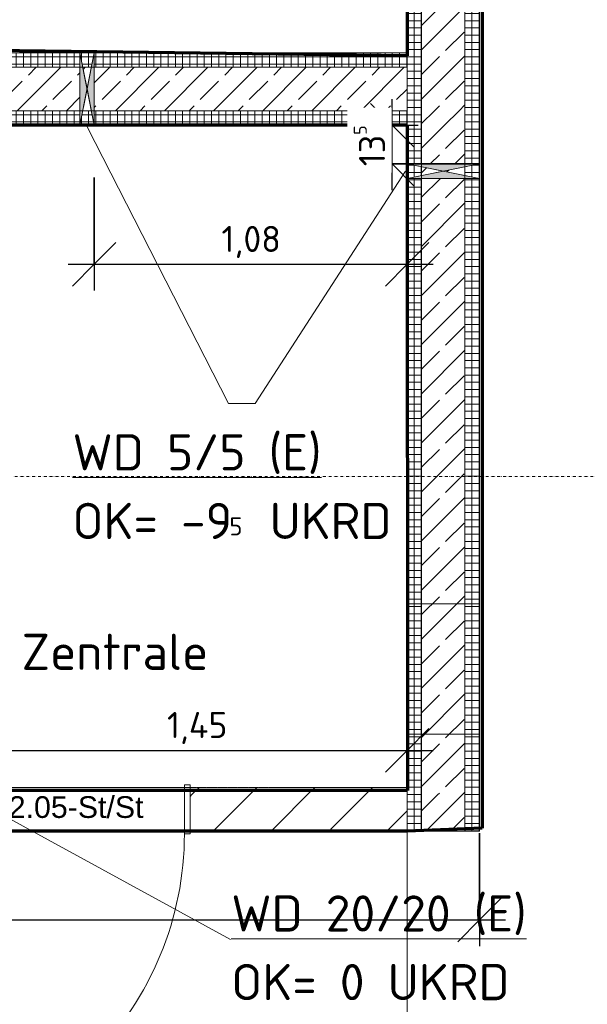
# Model space of a CAD drawing. Header units: millimetres. Extents: x 1523 to 73204, y -91281 to 10268.
# Tile 16 of 120: x 32086 to 34049, y -77925 to -74522. Entities that reach past the tile are written whole.
import ezdxf

# ---------------------------------------------------------------- set-up
doc = ezdxf.new("R2010")
doc.units = ezdxf.units.MM
for name, pattern in [('CAx_nichtHalbton', [20001.0584, 10000, -0.5292, 10000, -0.5292]), ('IMPORT-STRICHPUNKT _7_', [20, 10, -5, 0, -5]), ('Verdeckt 2x', [3.572, 2.3813, -1.1907])]:
    doc.linetypes.add(name, pattern=pattern)
for name, color, linetype, lineweight, true_color in [('90 A--Achsraster _1_50_', 7, 'IMPORT-STRICHPUNKT _7_', 13, 0x656565), ('AD', 1, 'Continuous', 13, 0xff0000), ('Neubau_10 A--Wand innen _ Ausbau', 7, 'Continuous', 13, 0x656565), ('Neubau_10 A--Wand innen _tragend_', 7, 'Continuous', 13, 0x656565), ('Neubau_20 A--Gründungsbelag', 7, 'Continuous', 13, 0x656565), ('Xref_706_5_--_ÜP_-1_000_16_Übersichtsplan UG_IFC 2025_01_13_dwg', 7, 'Continuous', 13, 0x767676), ('XX', 7, 'Continuous', 18, 0x804040)]:
    doc.layers.add(name, color=color, linetype=linetype, lineweight=lineweight, true_color=true_color)
for name, color, linetype, lineweight in [('AD_Detail', 7, 'Continuous', 13), ('Ax-50_BM-Bem', 7, 'Continuous', 9), ('Ax_BM-Bem', 7, 'Continuous', 9), ('GB_HLS-OBJ', 7, 'Continuous', 18), ('M-EQPM-___-IDEN', 7, 'Continuous', 9), ('Text', 7, 'Continuous', 9)]:
    doc.layers.add(name, color=color, linetype=linetype, lineweight=lineweight)
doc.styles.add('Arial', font='arial.ttf', dxfattribs={"height": 75})
doc.styles.add('ISOCPEUR', font='isocpeur.ttf', dxfattribs={"height": 125})
doc.styles.add('ISOCPEUR_2', font='isocpeur.ttf', dxfattribs={"height": 62.5})
doc.styles.add('ISOCPEUR_3', font='isocpeur.ttf', dxfattribs={"height": 90})
doc.dimstyles.new('KI_1_8_mm_Isocpeur__cm_m__Aufrundung_auf_5_mm_ELT_Gesamtbemaßung', dxfattribs={"dimscale": 304.8, "dimtxt": 89.638306, "dimasz": 0.492126, "dimexe": 0.295276, "dimexo": 0.0625, "dimgap": 0.049213, "dimtad": 1, "dimdec": 1, "dimlfac": 0.1, "dimrnd": 0.5, "dimdsep": 46, "dimtxsty": 'ISOCPEUR_3', "dimblk1": 'OBLIQUE', "dimblk2": 'OBLIQUE', "dimsah": 1, "dimcen": 0.09, "dimdle": 0.295276, "dimadec": 0, "dimazin": 0, "dimtfac": 1, "dimtdec": 4, "dimtix": 1, "dimtmove": 0, "dimatfit": 3, "dimfxl": 0.984252, "dimfxlon": 1, "dimtvp": 1, "dimtfill": 1, "dimtolj": 1, "dimtzin": 0, "dimlwd": 25, "dimlwe": 25, "dimarcsym": 2})
doc.dimstyles.new('KI_1_8_mm_Isocpeur__cm_m__Aufrundung_auf_5_mm_ELT_Gesamtbemaßung_1', dxfattribs={"dimscale": 304.8, "dimtxt": 89.638306, "dimasz": 0.492126, "dimexe": 0.295276, "dimexo": 0.0625, "dimgap": 0.049213, "dimtad": 1, "dimlfac": 0.001, "dimrnd": 0.005, "dimzin": 0, "dimdsep": 46, "dimtxsty": 'ISOCPEUR_3', "dimblk1": 'OBLIQUE', "dimblk2": 'OBLIQUE', "dimsah": 1, "dimcen": 0.09, "dimdle": 0.295276, "dimadec": 0, "dimazin": 0, "dimtfac": 1, "dimtdec": 4, "dimtix": 1, "dimtmove": 0, "dimatfit": 3, "dimfxl": 0.984252, "dimfxlon": 1, "dimtvp": 1, "dimtfill": 1, "dimtolj": 1, "dimtzin": 0, "dimlwd": 25, "dimlwe": 25, "dimarcsym": 2})
pattern_1 = [(356.336, (0, 0), (1.597632, 24.948899), []), (86.336, (0, 0), (-24.948899, 1.597632), [])]
pattern_2 = [(131.336, (0, 0), (90.10192, 79.25683), []), (131.336, (-45.05, -39.63), (90.10192, 79.25683), [90, -30])]
pattern_3 = [(86.336, (0, 0), (-24.948899, 1.597632), []), (176.336, (0, 0), (1.597632, 24.948899), [])]

# ---------------------------------------------------------------- blocks, each defined once
blk = doc.blocks.new('SuD_WD_RB Allgemein - SuD_WD_RB Allgemein-37078954-SuD_-1UG gesamt Plot  - Blatt 7')
at = {"layer": 'AD', "lineweight": 18}
blk.add_hatch(color=256, dxfattribs=at).paths.add_polyline_path([(-250, -25), (0, -25), (-125, 0)])
at = {"layer": 'AD_Detail', "lineweight": 18, "true_color": 0xff0000}
blk.add_hatch(color=1, dxfattribs=at).paths.add_polyline_path([(-250, 25), (-125, 0), (0, 25)])
at = {"layer": 'AD', "color": 7}
for p, q in [((-250, -25), (0, 25)), ((-250, 25), (0, -25)), ((-250, -25), (-250, 25)), ((-250, 25), (0, 25)), ((0, 25), (0, -25)), ((0, -25), (-250, -25))]:
    blk.add_line(p, q, dxfattribs=at)
at = {"layer": 'AD_Detail'}
for p, q in [((0, 25), (-250, 25)), ((-250, 25), (-125, 0)), ((-125, 0), (0, 25)), ((-125, 0), (-250, -25)), ((-250, -25), (0, -25)), ((0, -25), (-125, 0))]:
    blk.add_line(p, q, dxfattribs=at)
blk = doc.blocks.new('Xref_706_5_--_ÜP_-1_000_11_Übersichtsplan UG_IFC 2024_09_30_dwg__X226-41959796-SuD_-1UG gesamt Plot  - Blatt 7')
at = {"layer": 'Neubau_10 A--Wand innen _ Ausbau', "color": 9, "true_color": 0xcbcbcb}
for p, q in [((66423.6, -101285), (66412.5, -101271.2)), ((66401.5, -101483.7), (66390.5, -101469.9)), ((66379.5, -101682.5), (66368.4, -101668.7)), ((66357.4, -101881.3), (66346.4, -101867.5))]:
    blk.add_line(p, q, dxfattribs=at)
blk = doc.blocks.new('Xref_706_5_--_ÜP_-1_000_11_Übersichtsplan UG_IFC 2024_09_30_dwg__X229-41959799-SuD_-1UG gesamt Plot  - Blatt 7')
at = {"layer": 'Neubau_10 A--Wand innen _ Ausbau', "color": 9, "true_color": 0xcbcbcb}
for p, q in [((66434.6, -101298.8), (66423.6, -101285)), ((66412.6, -101497.5), (66401.5, -101483.7)), ((66390.5, -101696.3), (66379.5, -101682.5)), ((66368.4, -101895.1), (66357.4, -101881.3))]:
    blk.add_line(p, q, dxfattribs=at)
blk = doc.blocks.new('Xref_706_5_--_ÜP_-1_000_11_Übersichtsplan UG_IFC 2024_09_30_dwg__X232-41959802-SuD_-1UG gesamt Plot  - Blatt 7')
at = {"layer": 'Neubau_10 A--Wand innen _ Ausbau', "color": 9, "true_color": 0xcbcbcb}
for p, q in [((66567.1, -101238), (66556.1, -101224.2)), ((66545.1, -101436.8), (66534, -101423)), ((66523, -101635.6), (66512, -101621.8)), ((66501, -101834.3), (66489.9, -101820.5))]:
    blk.add_line(p, q, dxfattribs=at)
blk = doc.blocks.new('Xref_706_5_--_ÜP_-1_000_11_Übersichtsplan UG_IFC 2024_09_30_dwg__X235-41959805-SuD_-1UG gesamt Plot  - Blatt 7')
at = {"layer": 'Neubau_10 A--Wand innen _ Ausbau', "color": 9, "true_color": 0xcbcbcb}
for p, q in [((66556.1, -101224.2), (66545, -101210.4)), ((66534, -101423), (66523, -101409.2)), ((66512, -101621.8), (66500.9, -101608)), ((66489.9, -101820.5), (66478.9, -101806.7))]:
    blk.add_line(p, q, dxfattribs=at)
blk = doc.blocks.new('Xref_706_5_--_ÜP_-1_000_11_Übersichtsplan UG_IFC 2024_09_30_dwg__X238-41959808-SuD_-1UG gesamt Plot  - Blatt 7')
at = {"layer": 'Neubau_10 A--Wand innen _ Ausbau', "color": 9, "true_color": 0xcbcbcb}
for p, q in [((66545, -101210.4), (66505.3, -101160.7)), ((66523, -101409.2), (66434.6, -101298.8)), ((66500.9, -101608), (66412.6, -101497.5)), ((66478.9, -101806.7), (66390.5, -101696.3)), ((66372.9, -101900.6), (66368.4, -101895.1))]:
    blk.add_line(p, q, dxfattribs=at)
blk = doc.blocks.new('Xref_706_5_--_ÜP_-1_000_11_Übersichtsplan UG_IFC 2024_09_30_dwg_Tür Ol 1-Fl 27_7-41959727-SuD_-1UG gesamt Plot  - Blatt 7')
at = {"layer": 'Neubau_10 A--Wand innen _ Ausbau', "color": 9, "true_color": 0xcbcbcb}
blk.add_line((547.5, 10), (547.5, 1105), dxfattribs=at)
at = {"layer": 'Neubau_10 A--Wand innen _ Ausbau', "color": 9, "true_color": 0xcbcbcb, "flags": 128}
for points in [[(-567.5, -160), (-547.5, -160), (-547.5, 10), (-567.5, 10)], [(-567.5, -150), (-567.5, -137.5), (-567.5, -125), (-567.5, -25), (-567.5, -12.5), (-567.5, 0), (-567.5, -12.5), (-567.5, -25), (-567.5, -125), (-567.5, -137.5)], [(567.5, -160), (547.5, -160), (547.5, 10), (567.5, 10)], [(567.5, -150), (567.5, -137.5), (567.5, -125), (567.5, -25), (567.5, -12.5), (567.5, 0), (567.5, -12.5), (567.5, -25), (567.5, -125), (567.5, -137.5)]]:
    blk.add_lwpolyline(points, close=True, dxfattribs=at)
at = {"layer": 'Neubau_10 A--Wand innen _ Ausbau', "color": 9, "true_color": 0xcbcbcb}
blk.add_arc((547.5, 10), 1095, 90, 180, dxfattribs=at)
blk = doc.blocks.new('Xref_706_5_--_ÜP_-1_000_11_Übersichtsplan UG_IFC 2024_09_30_dwg_Standard-Rastermarker_26-41960580-SuD_-1UG gesamt Plot  - Blatt 7')
at = {"layer": '90 A--Achsraster _1_50_', "color": 9, "true_color": 0xcbcbcb}
blk.add_line((0, 0), (40099.1, 0), dxfattribs=at)
blk = doc.blocks.new('Xref_706_5_--_ÜP_-1_000_11_Übersichtsplan UG_IFC 2024_09_30_dwg_Standard-Rastermarker_23-41960577-SuD_-1UG gesamt Plot  - Blatt 7')
at = {"layer": '90 A--Achsraster _1_50_', "color": 9, "true_color": 0xcbcbcb, "flags": 128}
blk.add_lwpolyline([(0, 0), (750, 0), (28640.1, 0), (29390.1, 0)], dxfattribs=at)
blk = doc.blocks.new('Xref_706_5_--_ÜP_-1_000_16_Übersichtsplan UG_IFC 2025_01_13_dwg-35469238-SuD_-1UG gesamt Plot  - Blatt 7')
at = {"layer": 'Neubau_10 A--Wand innen _tragend_', "true_color": 0xcbcbcb}
h = blk.add_hatch(dxfattribs=at)
h.set_pattern_fill('FP_7', color=9, style=0, pattern_type=2)
h.set_pattern_definition(pattern_1)
h.paths.add_polyline_path([(68314.1, -97523.6), (67016.7, -97440.5), (67273, -97507), (68051.4, -97556.8)])
h.paths.add_polyline_path([(68540.4, -97588.2), (68543.6, -97538.3), (68314.1, -97523.6), (68310.9, -97573.5)])
h.paths.add_polyline_path([(66517.7, -97408.5), (66398, -97400.9), (66396.6, -97422.3)])
h.paths.add_polyline_path([(67016.7, -97440.5), (66517.7, -97408.5), (66514.5, -97458.4), (67013.5, -97490.4)])
h = blk.add_hatch(dxfattribs=at)
h.set_pattern_fill('FP_4', color=9, style=0, pattern_type=2)
h.set_pattern_definition(pattern_2)
h.paths.add_polyline_path([(68540.4, -97588.2), (66394.8, -97450.8), (66385.2, -97600.5), (68530.8, -97737.8)])
h = blk.add_hatch(dxfattribs=at)
h.set_pattern_fill('FP_7', color=9, style=0, pattern_type=2)
h.set_pattern_definition(pattern_1)
h.paths.add_polyline_path([(68590.3, -97591.3), (68593.5, -97541.4), (68543.6, -97538.3), (68540.4, -97588.2)])
h = blk.add_hatch(dxfattribs=at)
h.set_pattern_fill('FP_7', color=9, style=0, pattern_type=2)
h.set_pattern_definition(pattern_1)
h.paths.add_polyline_path([(68743.2, -97551), (68593.5, -97541.4), (68590.3, -97591.3), (68740, -97600.9)])
h = blk.add_hatch(dxfattribs=at)
h.set_pattern_fill('FP_7', color=9, style=0, pattern_type=2)
h.set_pattern_definition(pattern_1)
h.paths.add_polyline_path([(68793.1, -97554.2), (68743.2, -97551), (68740, -97600.9), (68789.9, -97604.1)])
h = blk.add_hatch(dxfattribs=at)
h.set_pattern_fill('FP_7', color=9, style=0, pattern_type=2)
h.set_pattern_definition(pattern_1)
h.paths.add_polyline_path([(68977, -97566), (68927.1, -97562.8), (68933.9, -97613.3), (68963.8, -97615.3)])
h.paths.add_polyline_path([(71078.4, -97700.6), (68977, -97566), (68973.8, -97615.9), (71075.3, -97750.5)])
h.paths.add_polyline_path([(68923.9, -97612.7), (68927.1, -97562.8), (68793.1, -97554.2), (68789.9, -97604.1)])
h = blk.add_hatch(dxfattribs=at)
h.set_pattern_fill('FP_7', color=9, style=0, pattern_type=2)
h.set_pattern_definition(pattern_1)
h.paths.add_polyline_path([(68298.1, -97773), (68041.8, -97706.5), (67263.4, -97656.7), (67000.7, -97690), (67649.4, -97731.5)])
h.paths.add_polyline_path([(68530.8, -97737.8), (68301.3, -97723.1), (68298.1, -97773), (68527.6, -97787.7)])
h.paths.add_polyline_path([(66501.8, -97658), (66383.4, -97629), (66382, -97650.4)])
h.paths.add_polyline_path([(67000.7, -97690), (67003.9, -97640.1), (66505, -97608.1), (66501.8, -97658)])
h = blk.add_hatch(dxfattribs=at)
h.set_pattern_fill('FP_4', color=9, style=0, pattern_type=2)
h.set_pattern_definition(pattern_2)
h.paths.add_polyline_path([(68590.3, -97591.3), (68540.4, -97588.2), (68530.8, -97737.8), (68580.7, -97741)])
h = blk.add_hatch(dxfattribs=at)
h.set_pattern_fill('FP_4', color=9, style=0, pattern_type=2)
h.set_pattern_definition(pattern_2)
h.paths.add_polyline_path([(68740, -97600.9), (68590.3, -97591.3), (68580.7, -97741), (68730.4, -97750.6)])
h = blk.add_hatch(dxfattribs=at)
h.set_pattern_fill('FP_4', color=9, style=0, pattern_type=2)
h.set_pattern_definition(pattern_2)
h.paths.add_polyline_path([(68780.3, -97753.8), (68789.9, -97604.1), (68740, -97600.9), (68730.4, -97750.6)])
h = blk.add_hatch(dxfattribs=at)
h.set_pattern_fill('FP_4', color=9, style=0, pattern_type=2)
h.set_pattern_definition(pattern_2)
h.paths.add_polyline_path([(71075.3, -97750.5), (68973.8, -97615.9), (68964.2, -97765.6), (71065.7, -97900.2)])
h.paths.add_polyline_path([(68944.1, -97689.2), (68924.3, -97763), (68954.3, -97765), (68944.1, -97689.2)])
h.paths.add_polyline_path([(68963.8, -97615.3), (68933.9, -97613.3), (68944.1, -97689.1)])
h.paths.add_polyline_path([(68923.9, -97612.7), (68789.9, -97604.1), (68780.3, -97753.8), (68914.3, -97762.4)])
h = blk.add_hatch(dxfattribs=at)
h.set_pattern_fill('FP_7', color=9, style=0, pattern_type=2)
h.set_pattern_definition(pattern_1)
h.paths.add_polyline_path([(71090.9, -97701.4), (71078.4, -97700.6), (71075.3, -97750.5), (71087.7, -97751.3)])
h = blk.add_hatch(dxfattribs=at)
h.set_pattern_fill('FP_7', color=9, style=0, pattern_type=2)
h.set_pattern_definition(pattern_1)
h.paths.add_polyline_path([(71103.4, -97702.2), (71090.9, -97701.4), (71087.7, -97751.3), (71100.2, -97752.1)])
h = blk.add_hatch(dxfattribs=at)
h.set_pattern_fill('FP_7', color=9, style=0, pattern_type=2)
h.set_pattern_definition(pattern_1)
h.paths.add_polyline_path([(71203.2, -97708.6), (71103.4, -97702.2), (71100.2, -97752.1), (71200, -97758.4)])
h = blk.add_hatch(dxfattribs=at)
h.set_pattern_fill('FP_7', color=9, style=0, pattern_type=2)
h.set_pattern_definition(pattern_1)
h.paths.add_polyline_path([(71215.7, -97709.3), (71203.2, -97708.6), (71200, -97758.4), (71212.5, -97759.2)])
h = blk.add_hatch(dxfattribs=at)
h.set_pattern_fill('FP_7', color=9, style=0, pattern_type=2)
h.set_pattern_definition(pattern_1)
h.paths.add_polyline_path([(71228.1, -97710.1), (71215.7, -97709.3), (71212.5, -97759.2), (71224.9, -97760)])
h = blk.add_hatch(dxfattribs=at)
h.set_pattern_fill('FP_7', color=9, style=0, pattern_type=2)
h.set_pattern_definition(pattern_1)
h.paths.add_polyline_path([(68577.5, -97790.9), (68580.7, -97741), (68530.8, -97737.8), (68527.6, -97787.7)])
h = blk.add_hatch(dxfattribs=at)
h.set_pattern_fill('FP_7', color=9, style=0, pattern_type=2)
h.set_pattern_definition(pattern_1)
h.paths.add_polyline_path([(68730.4, -97750.6), (68580.7, -97741), (68577.5, -97790.9), (68727.2, -97800.5)])
h = blk.add_hatch(dxfattribs=at)
h.set_pattern_fill('FP_7', color=9, style=0, pattern_type=2)
h.set_pattern_definition(pattern_1)
h.paths.add_polyline_path([(68777.1, -97803.7), (68780.3, -97753.8), (68730.4, -97750.6), (68727.2, -97800.5)])
h = blk.add_hatch(dxfattribs=at)
h.set_pattern_fill('FP_7', color=9, style=0, pattern_type=2)
h.set_pattern_definition(pattern_1)
h.paths.add_polyline_path([(68961, -97815.5), (68954.3, -97765), (68924.3, -97763), (68911.1, -97812.3), (68936.1, -97813.9)])
h.paths.add_polyline_path([(71065.7, -97900.2), (68964.2, -97765.6), (68961, -97815.5), (71062.5, -97950.1)])
h.paths.add_polyline_path([(68914.3, -97762.4), (68780.3, -97753.8), (68777.1, -97803.7), (68911.1, -97812.3)])
h = blk.add_hatch(dxfattribs=at)
h.set_pattern_fill('FP_4', color=9, style=0, pattern_type=2)
h.set_pattern_definition(pattern_2)
h.paths.add_polyline_path([(71087.7, -97751.3), (71075.3, -97750.5), (71065.7, -97900.2), (71078.1, -97901)])
h = blk.add_hatch(dxfattribs=at)
h.set_pattern_fill('FP_4', color=9, style=0, pattern_type=2)
h.set_pattern_definition(pattern_2)
h.paths.add_polyline_path([(71100.2, -97752.1), (71087.7, -97751.3), (71078.1, -97901), (71090.6, -97901.8)])
h = blk.add_hatch(dxfattribs=at)
h.set_pattern_fill('FP_4', color=9, style=0, pattern_type=2)
h.set_pattern_definition(pattern_2)
h.paths.add_polyline_path([(71200, -97758.4), (71100.2, -97752.1), (71090.6, -97901.8), (71190.4, -97908.1)])
h = blk.add_hatch(dxfattribs=at)
h.set_pattern_fill('FP_4', color=9, style=0, pattern_type=2)
h.set_pattern_definition(pattern_2)
h.paths.add_polyline_path([(71202.9, -97908.9), (71212.5, -97759.2), (71200, -97758.4), (71190.4, -97908.1)])
h = blk.add_hatch(dxfattribs=at)
h.set_pattern_fill('FP_4', color=9, style=0, pattern_type=2)
h.set_pattern_definition(pattern_2)
h.paths.add_polyline_path([(71215.4, -97909.7), (71224.9, -97760), (71212.5, -97759.2), (71202.9, -97908.9)])
h = blk.add_hatch(dxfattribs=at)
h.set_pattern_fill('FP_12', color=9, style=0, pattern_type=2)
h.set_pattern_definition(pattern_3)
h.paths.add_polyline_path([(68241.1, -103045.3), (68505.2, -98920.2), (68455.3, -98917), (68505.8, -98910.3), (68507.8, -98880.3), (68458.5, -98867.1), (68169.1, -103387), (68218.9, -103391.1), (68233.7, -103160.3)])
h.paths.add_polyline_path([(68577.5, -97790.9), (68527.6, -97787.7), (68458.5, -98867.1), (68508.4, -98870.3), (68561.6, -98039.7)])
h = blk.add_hatch(dxfattribs=at)
h.set_pattern_fill('FP_4', color=9, style=0, pattern_type=2)
h.set_pattern_definition(pattern_2)
h.paths.add_polyline_path([(68493.7, -101447), (68654.9, -98929.8), (68505.2, -98920.2), (68218.9, -103391.1), (68368.5, -103403.3), (68410.6, -102745.5)])
h.paths.add_polyline_path([(68727.2, -97800.5), (68577.5, -97790.9), (68508.4, -98870.3), (68658.1, -98879.9), (68711.3, -98049.3)])
h.paths.add_polyline_path([(68581.6, -98900.1), (68507.8, -98880.3), (68505.8, -98910.3)])
h.paths.add_polyline_path([(68656.5, -98904.9), (68657.5, -98889.9), (68581.6, -98900.1), (68655.5, -98919.8)])
h = blk.add_hatch(dxfattribs=at)
h.set_pattern_fill('FP_12', color=9, style=0, pattern_type=2)
h.set_pattern_definition(pattern_3)
h.paths.add_polyline_path([(68593.2, -100675.3), (68708, -98883.1), (68657.5, -98889.9), (68655.5, -98919.8), (68704.8, -98933), (68654.9, -98929.8), (68368.5, -103403.3), (68418.3, -103407.3), (68592.4, -100687.8)])
h.paths.add_polyline_path([(68777.1, -97803.7), (68727.2, -97800.5), (68658.1, -98879.9), (68708, -98883.1), (68761.2, -98052.5)])
h = blk.add_hatch(dxfattribs=at)
h.set_pattern_fill('FP_7', color=9, style=0, pattern_type=2)
h.set_pattern_definition(pattern_1)
h.paths.add_polyline_path([(71078.1, -97901), (71065.7, -97900.2), (71062.5, -97950.1), (71074.9, -97950.9)])
h = blk.add_hatch(dxfattribs=at)
h.set_pattern_fill('FP_7', color=9, style=0, pattern_type=2)
h.set_pattern_definition(pattern_1)
h.paths.add_polyline_path([(71090.6, -97901.8), (71078.1, -97901), (71074.9, -97950.9), (71087.4, -97951.6)])
h = blk.add_hatch(dxfattribs=at)
h.set_pattern_fill('FP_7', color=9, style=0, pattern_type=2)
h.set_pattern_definition(pattern_1)
h.paths.add_polyline_path([(71190.4, -97908.1), (71090.6, -97901.8), (71087.4, -97951.6), (71187.2, -97958)])
h = blk.add_hatch(dxfattribs=at)
h.set_pattern_fill('FP_7', color=9, style=0, pattern_type=2)
h.set_pattern_definition(pattern_1)
h.paths.add_polyline_path([(71202.9, -97908.9), (71190.4, -97908.1), (71187.2, -97958), (71199.7, -97958.8)])
h = blk.add_hatch(dxfattribs=at)
h.set_pattern_fill('FP_7', color=9, style=0, pattern_type=2)
h.set_pattern_definition(pattern_1)
h.paths.add_polyline_path([(71215.4, -97909.7), (71202.9, -97908.9), (71199.7, -97958.8), (71212.2, -97959.6)])
at = {"layer": '90 A--Achsraster _1_50_', "color": 161, "true_color": 0xaaaaff, "flags": 128}
blk.add_lwpolyline([(41194.5, -96037.6), (81171.8, -98597.4), (80508.1, -98554.9)], dxfattribs=at)
at = {"layer": 'Neubau_10 A--Wand innen _ Ausbau', "color": 9, "true_color": 0xcbcbcb}
for p, q in [((71075.3, -97750.5), (71224.9, -97760)), ((71065.7, -97900.2), (71215.4, -97909.7))]:
    blk.add_line(p, q, dxfattribs=at)
at = {"layer": 'Neubau_10 A--Wand innen _ Ausbau', "color": 9, "true_color": 0xcbcbcb, "flags": 128}
blk.add_lwpolyline([(71228.1, -97710.1), (71164.2, -98708.1), (71014.5, -98698.5), (71062.5, -97950.1), (71212.2, -97959.6), (71228.1, -97710.1), (71078.4, -97700.6), (71090.9, -97701.4), (71103.4, -97702.2), (71203.2, -97708.6), (71215.7, -97709.3)], close=True, dxfattribs=at)
at = {"layer": 'Neubau_10 A--Wand innen _tragend_', "color": 9, "true_color": 0xcbcbcb}
for p, q in [((66394.8, -97450.8), (71075.3, -97750.5)), ((66385.2, -97600.5), (71065.7, -97900.2)), ((71078.4, -97700.6), (70893.9, -97688.7)), ((68218.9, -103391.1), (68577.5, -97790.9)), ((68368.5, -103403.3), (68727.2, -97800.5))]:
    blk.add_line(p, q, dxfattribs=at)
at = {"layer": 'Neubau_10 A--Wand innen _tragend_', "color": 9, "true_color": 0xcbcbcb, "flags": 128}
for points in [[(68458.5, -98867.1), (68527.6, -97787.7), (68298.1, -97773), (68301.3, -97723.1), (68310.9, -97573.5), (68314.1, -97523.6), (67016.7, -97440.5), (66517.7, -97408.5)], [(68793.1, -97554.2), (68543.6, -97538.3), (68314.1, -97523.6)], [(70428.8, -97909.5), (68961, -97815.5), (68964.2, -97765.6), (68973.8, -97615.9), (68977, -97566), (68927.1, -97562.8), (68793.1, -97554.2), (68543.6, -97538.3)], [(68927.1, -97562.8), (68923.9, -97612.7), (68914.3, -97762.4), (68911.1, -97812.3), (68961, -97815.5)], [(68977, -97566), (70444.8, -97660), (70441.6, -97709.9), (70432, -97859.6), (70428.8, -97909.5), (70877.9, -97938.2)], [(71062.5, -97950.1), (70877.9, -97938.2), (70881.1, -97888.3), (70890.7, -97738.6), (70893.9, -97688.7), (70444.8, -97660)], [(68777.1, -97803.7), (68708, -98883.1), (68658.1, -98879.9), (68508.4, -98870.3), (68458.5, -98867.1), (68455.3, -98917)], [(68527.6, -97787.7), (68777.1, -97803.7), (68911.1, -97812.3)], [(68419, -99484.3), (68455.3, -98917), (68505.2, -98920.2), (68654.9, -98929.8), (68704.8, -98933), (68708, -98883.1)], [(68390.2, -99933.4), (68440.1, -99936.5), (68589.8, -99946.1), (68639.7, -99949.3), (68668.5, -99500.2), (68704.8, -98933)]]:
    blk.add_lwpolyline(points, dxfattribs=at)
at = {"layer": 'Neubau_20 A--Gründungsbelag', "color": 9, "true_color": 0xcbcbcb, "flags": 128}
for points in [[(58966.6, -102505.8), (62296, -102777.4), (62639.7, -97410.7), (60628.8, -97282), (60644.8, -97032.5), (63643.6, -97224.5), (63651.6, -97099.8), (63901.1, -97115.7), (63893.1, -97240.5), (65140.6, -97320.4), (65124.6, -97569.8), (62789.4, -97420.3), (62445.6, -102789.6), (68177.4, -103257.2), (68527.6, -97787.7), (66382, -97650.4), (66398, -97400.9)], [(66398, -97400.9), (71228.1, -97710.1), (71212.2, -97959.6), (71164.2, -98708.1), (71014.5, -98698.5), (71062.5, -97950.1), (68777.1, -97803.7), (68602, -100538.1), (70887.4, -100684.5), (70942, -99831.2), (71091.7, -99840.8)]]:
    blk.add_lwpolyline(points, dxfattribs=at)
for name, p, rotation in [('Xref_706_5_--_ÜP_-1_000_11_Übersichtsplan UG_IFC 2024_09_30_dwg_Standard-Rastermarker_23-41960577-SuD_-1UG gesamt Plot  - Blatt 7', (69086.1, -111992.5), 86.33628353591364), ('Xref_706_5_--_ÜP_-1_000_11_Übersichtsplan UG_IFC 2024_09_30_dwg_Standard-Rastermarker_26-41960580-SuD_-1UG gesamt Plot  - Blatt 7', (81211.7, -98599.9), 176.3362835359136), ('Xref_706_5_--_ÜP_-1_000_11_Übersichtsplan UG_IFC 2024_09_30_dwg__X238-41959808-SuD_-1UG gesamt Plot  - Blatt 7', (0, 0), 2.668141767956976), ('Xref_706_5_--_ÜP_-1_000_11_Übersichtsplan UG_IFC 2024_09_30_dwg__X235-41959805-SuD_-1UG gesamt Plot  - Blatt 7', (0, 0), 2.668141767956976), ('Xref_706_5_--_ÜP_-1_000_11_Übersichtsplan UG_IFC 2024_09_30_dwg__X232-41959802-SuD_-1UG gesamt Plot  - Blatt 7', (0, 0), 2.668141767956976), ('Xref_706_5_--_ÜP_-1_000_11_Übersichtsplan UG_IFC 2024_09_30_dwg__X226-41959796-SuD_-1UG gesamt Plot  - Blatt 7', (0, 0), 2.668141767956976), ('Xref_706_5_--_ÜP_-1_000_11_Übersichtsplan UG_IFC 2024_09_30_dwg__X229-41959799-SuD_-1UG gesamt Plot  - Blatt 7', (0, 0), 2.668141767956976), ('Xref_706_5_--_ÜP_-1_000_11_Übersichtsplan UG_IFC 2024_09_30_dwg_Tür Ol 1-Fl 27_7-41959727-SuD_-1UG gesamt Plot  - Blatt 7', (71128, -99274.4), 266.3362835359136)]:
    blk.add_blockref(name, p, dxfattribs=dict(rotation=rotation))
at = {"layer": 'Neubau_10 A--Wand innen _ Ausbau', "insert": (70982.8, -99657.5), "char_height": 75, "width": 953.103, "attachment_point": 1, "rotation": 86.3363, "line_spacing_factor": 0.941778, "style": 'Arial'}
blk.add_mtext('D-U 012.05-St/St', dxfattribs=at)
blk = doc.blocks.new('DIMBLOCK2-SuD_-1UG gesamt Plot  - Blatt 7')
at = {"layer": 'Ax-50_BM-Bem', "lineweight": 25}
for p, q in [((33374.1, -75110.5), (33374.1, -74796.2)), ((33374.1, -74886.2), (33299.1, -74811.2)), ((33074.1, -74886.2), (33464.1, -74886.2)), ((33374.1, -74886.2), (33074.1, -74886.2)), ((33374.1, -74886.2), (33449.1, -74961.2)), ((33374.1, -75020.5), (33299.1, -74945.5)), ((33674.1, -75020.5), (33284.1, -75020.5)), ((33374.1, -75020.5), (33449.1, -75095.5)), ((33374.1, -75020.5), (33674.1, -75020.5))]:
    blk.add_line(p, q, dxfattribs=at)
at = {"layer": 'Ax-50_BM-Bem', "color": 0, "lineweight": 25, "insert": (33241.5, -75028.2), "char_height": 90, "width": 179.632, "attachment_point": 1, "rotation": 90, "line_spacing_factor": 1.149209, "style": 'ISOCPEUR_3', "bg_fill": 3, "box_fill_scale": 1.25, "bg_fill_color": 256, "bg_fill_true_color": 13158600, "bg_fill_transparency": 0}
blk.add_mtext('13\\A2\\H0.5x;\\S5^  ;\\H2x;', dxfattribs=at)
blk = doc.blocks.new('_Oblique')
at = {"color": 0, "linetype": 'ByBlock', "lineweight": -2}
blk.add_line((-0.5, -0.5), (0.5, 0.5), dxfattribs=at)
blk = doc.blocks.new('DIMBLOCK3-SuD_-1UG gesamt Plot  - Blatt 7')
at = {"layer": 'Ax-50_BM-Bem', "lineweight": 25}
for p, q in [((32344.2, -75067.3), (32344.2, -75457.3)), ((32344.2, -75367.3), (32344.2, -75067.3)), ((33425.8, -75067.3), (33425.8, -75457.3)), ((33425.8, -75367.3), (33425.8, -75067.3)), ((32344.2, -75367.3), (32419.2, -75292.3)), ((33425.8, -75367.3), (33500.8, -75292.3)), ((32254.2, -75367.3), (33515.8, -75367.3)), ((32344.2, -75367.3), (32269.2, -75442.3)), ((33425.8, -75367.3), (33350.8, -75442.3))]:
    blk.add_line(p, q, dxfattribs=at)
at = {"layer": 'Ax-50_BM-Bem', "color": 0, "lineweight": 25, "insert": (32784.1, -75234.7), "char_height": 90, "width": 242.019, "attachment_point": 1, "line_spacing_factor": 1.149209, "style": 'ISOCPEUR_3', "bg_fill": 3, "box_fill_scale": 1.25, "bg_fill_color": 256, "bg_fill_true_color": 13158600, "bg_fill_transparency": 0}
blk.add_mtext('1,08', dxfattribs=at)
blk = doc.blocks.new('DIMBLOCK7-SuD_-1UG gesamt Plot  - Blatt 7')
at = {"layer": 'Ax-50_BM-Bem', "lineweight": 25}
for p, q in [((28802.9, -77333.7), (28802.9, -77723.7)), ((28802.9, -77633.7), (28802.9, -77333.7)), ((33675.8, -77333.7), (33675.8, -77723.7)), ((33675.8, -77633.7), (33675.8, -77333.7)), ((28802.9, -77633.7), (28877.9, -77558.7)), ((33675.8, -77633.7), (33750.8, -77558.7)), ((28712.9, -77633.7), (33765.8, -77633.7)), ((28802.9, -77633.7), (28727.9, -77708.7)), ((33675.8, -77633.7), (33600.8, -77708.7))]:
    blk.add_line(p, q, dxfattribs=at)
at = {"layer": 'Ax-50_BM-Bem', "color": 0, "lineweight": 25, "insert": (31104, -77501.2), "char_height": 90, "width": 324.843, "attachment_point": 1, "line_spacing_factor": 1.149209, "style": 'ISOCPEUR_3', "bg_fill": 3, "box_fill_scale": 1.25, "bg_fill_color": 256, "bg_fill_true_color": 13158600, "bg_fill_transparency": 0}
blk.add_mtext('4,87\\A2\\H0.5x;\\S5^  ;\\H2x;', dxfattribs=at)
blk = doc.blocks.new('DIMBLOCK9-SuD_-1UG gesamt Plot  - Blatt 7')
at = {"layer": 'Ax-50_BM-Bem', "lineweight": 25}
for p, q in [((33425.8, -76747.3), (33425.8, -77137.3)), ((33425.8, -77047.3), (33425.8, -76747.3)), ((31975.8, -77347.3), (31975.8, -76957.3)), ((31975.8, -77047.3), (32050.8, -76972.3)), ((33425.8, -77047.3), (33500.8, -76972.3)), ((31885.8, -77047.3), (33515.8, -77047.3)), ((31975.8, -77047.3), (31900.8, -77122.3)), ((31975.8, -77047.3), (31975.8, -77347.3)), ((33425.8, -77047.3), (33350.8, -77122.3))]:
    blk.add_line(p, q, dxfattribs=at)
at = {"layer": 'Ax-50_BM-Bem', "color": 0, "lineweight": 25, "insert": (32595.5, -76914.7), "char_height": 90, "width": 252.775, "attachment_point": 1, "line_spacing_factor": 1.149209, "style": 'ISOCPEUR_3', "bg_fill": 3, "box_fill_scale": 1.25, "bg_fill_color": 256, "bg_fill_true_color": 13158600, "bg_fill_transparency": 0}
blk.add_mtext('1,45', dxfattribs=at)

msp = doc.modelspace()

# ---------------------------------------------------------------- linework, layer by layer
at = {"layer": 'M-EQPM-___-IDEN'}
for p, q in [((32319.175, -74891.717), (32807.775, -75847.935)), ((33420.303, -75045.544), (32900.954, -75847.935)), ((32900.954, -75847.935), (32807.775, -75847.935))]:
    msp.add_line(p, q, dxfattribs=at)
at = {"layer": 'XX', "color": 7, "linetype": 'CAx_nichtHalbton', "lineweight": 70, "true_color": 0xffffff}
for p, q in [((33425.784, -68886.236), (33425.776, -74646.236)), ((33685.784, -69976.234), (33685.774, -77316.234)), ((33425.776, -74646.236), (27940.784, -74576.236)), ((30686.681, -74886.236), (33425.775, -74885.162)), ((33425.776, -74886.236), (33426.677, -77186.236)), ((33426.677, -77186.236), (30686.677, -77186.232)), ((33685.774, -77316.234), (33425.785, -77326.282)), ((33425.785, -77326.282), (28225.785, -77326.282))]:
    msp.add_line(p, q, dxfattribs=at)
at = {"layer": 'XX', "color": 9, "linetype": 'Verdeckt 2x', "true_color": 0xc0c0c0}
for p, q in [((33675.784, -69976.236), (33675.784, -77326.282)), ((30685.784, -74886.236), (33425.784, -74886.236)), ((33425.784, -74886.236), (33425.784, -77176.282)), ((33425.784, -77176.282), (30685.784, -77176.282)), ((33675.784, -77326.282), (27888.166, -77326.282))]:
    msp.add_line(p, q, dxfattribs=at)

# ---------------------------------------------------------------- block references
at = {"layer": 'GB_HLS-OBJ'}
for p, rotation in [((32319.175, -74636.236), 90.00000000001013), ((33425.784, -75045.544), 180)]:
    msp.add_blockref('SuD_WD_RB Allgemein - SuD_WD_RB Allgemein-37078954-SuD_-1UG gesamt Plot  - Blatt 7', p, dxfattribs=dict(at, rotation=rotation))
at = {"layer": 'Xref_706_5_--_ÜP_-1_000_16_Übersichtsplan UG_IFC 2025_01_13_dwg', "color": 9, "true_color": 0xcbcbcb, "rotation": 273.6637164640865}
msp.add_blockref('Xref_706_5_--_ÜP_-1_000_16_Übersichtsplan UG_IFC 2025_01_13_dwg-35469238-SuD_-1UG gesamt Plot  - Blatt 7', (126634.737, 0), dxfattribs=at)

# ---------------------------------------------------------------- texts
at = {"layer": 'M-EQPM-___-IDEN', "color": 1, "true_color": 0xff0000, "attachment_point": 1}
for s, insert, char_height, width, style in [('\\LWD 5/5 (E)', (32268.775, -75954.651), 125, 1026.16, 'ISOCPEUR'), ('\\LWD 5/5 (E)', (32268.775, -75954.651), 125, 1026.16, 'ISOCPEUR'), ('OK= -9', (32268.775, -76191.915), 125, 657.38375, 'ISOCPEUR'), ('OK= -9', (32268.775, -76191.915), 125, 657.38375, 'ISOCPEUR'), (' UKRD', (32870.702, -76191.915), 125, 573.20656, 'ISOCPEUR'), (' UKRD', (32870.702, -76191.915), 125, 573.20656, 'ISOCPEUR'), ('5', (32811.171, -76241.919), 62.5, 72.15187, 'ISOCPEUR_2'), ('5', (32811.171, -76241.919), 62.5, 72.15187, 'ISOCPEUR_2')]:
    msp.add_mtext(s, dxfattribs=dict(at, insert=insert, char_height=char_height, width=width, style=style))
at = {"layer": 'M-EQPM-___-IDEN', "color": 96, "true_color": 0x008000, "insert": (32817.768, -77785.828), "char_height": 125, "width": 1122.3625, "attachment_point": 1, "style": 'ISOCPEUR'}
msp.add_mtext('OK= 0 UKRD', dxfattribs=at)
at = {"layer": 'Text', "insert": (32092.734, -76644.295), "char_height": 125, "width": 797.67906, "attachment_point": 1, "style": 'ISOCPEUR'}
msp.add_mtext('Zentrale', dxfattribs=at)

# ---------------------------------------------------------------- next in the draw order: dimensions: what is measured, and where the dimension line sits
at = {"layer": 'Ax_BM-Bem', "lineweight": 25}
dim = msp.add_linear_dim(base=(33374.067, -74886.236), p1=(33674.067, -75020.544), p2=(33074.067, -74886.236), angle=90, text='\\A1;13\\Q;{\\A1;{\\H0.5x;\\S5^ ;}}', dimstyle='KI_1_8_mm_Isocpeur__cm_m__Aufrundung_auf_5_mm_ELT_Gesamtbemaßung', override={"dimpost": '<>', "dimfxl": 614.848365}, dxfattribs=at)
dim.commit()
dim.dimension.update_dxf_attribs({"geometry": 'DIMBLOCK2-SuD_-1UG gesamt Plot  - Blatt 7', "text_midpoint": (33314.067, -74953.39)})
dim = msp.add_linear_dim(base=(33675.784, -77633.746), p1=(28802.938, -77333.746), p2=(33675.784, -77333.746), text='\\A1;4,87\\Q;{\\A1;{\\H0.5x;\\S5^ ;}}', dimstyle='KI_1_8_mm_Isocpeur__cm_m__Aufrundung_auf_5_mm_ELT_Gesamtbemaßung_1', override={"dimpost": '<>', "dimfxl": 4872.846394}, dxfattribs=at)
dim.commit()
dim.dimension.update_dxf_attribs({"geometry": 'DIMBLOCK7-SuD_-1UG gesamt Plot  - Blatt 7', "text_midpoint": (31239.361, -77564.746)})

# ---------------------------------------------------------------- next in the draw order: linework, layer by layer
at = {"layer": 'M-EQPM-___-IDEN'}
msp.add_line((31992.226, -77251.282), (32814.667, -77701.364), dxfattribs=at)

# ---------------------------------------------------------------- next in the draw order: texts
at = {"layer": 'M-EQPM-___-IDEN', "color": 96, "true_color": 0x008000, "insert": (32817.768, -77548.564), "char_height": 125, "width": 1242.61562, "attachment_point": 1, "style": 'ISOCPEUR'}
msp.add_mtext('\\LWD 20/20 (E)', dxfattribs=at)

# ---------------------------------------------------------------- next in the draw order: dimensions: what is measured, and where the dimension line sits
at = {"layer": 'Ax_BM-Bem', "lineweight": 25}
dim = msp.add_linear_dim(base=(33425.784, -75367.279), p1=(32344.175, -75067.279), p2=(33425.784, -75067.279), dimstyle='KI_1_8_mm_Isocpeur__cm_m__Aufrundung_auf_5_mm_ELT_Gesamtbemaßung_1', override={"dimpost": '<>', "dimfxl": 1081.609378}, dxfattribs=at)
dim.commit()
dim.dimension.update_dxf_attribs({"geometry": 'DIMBLOCK3-SuD_-1UG gesamt Plot  - Blatt 7', "text_midpoint": (32884.979, -75307.279)})

# ---------------------------------------------------------------- next in the draw order: dimensions: what is measured, and where the dimension line sits
dim = msp.add_linear_dim(base=(33425.784, -77047.288), p1=(31975.784, -77347.288), p2=(33425.784, -76747.288), dimstyle='KI_1_8_mm_Isocpeur__cm_m__Aufrundung_auf_5_mm_ELT_Gesamtbemaßung_1', override={"dimpost": '<>', "dimfxl": 1569.235483}, dxfattribs=at)
dim.commit()
dim.dimension.update_dxf_attribs({"geometry": 'DIMBLOCK9-SuD_-1UG gesamt Plot  - Blatt 7', "text_midpoint": (32700.784, -76987.288)})

doc.saveas('drawing.dxf')
